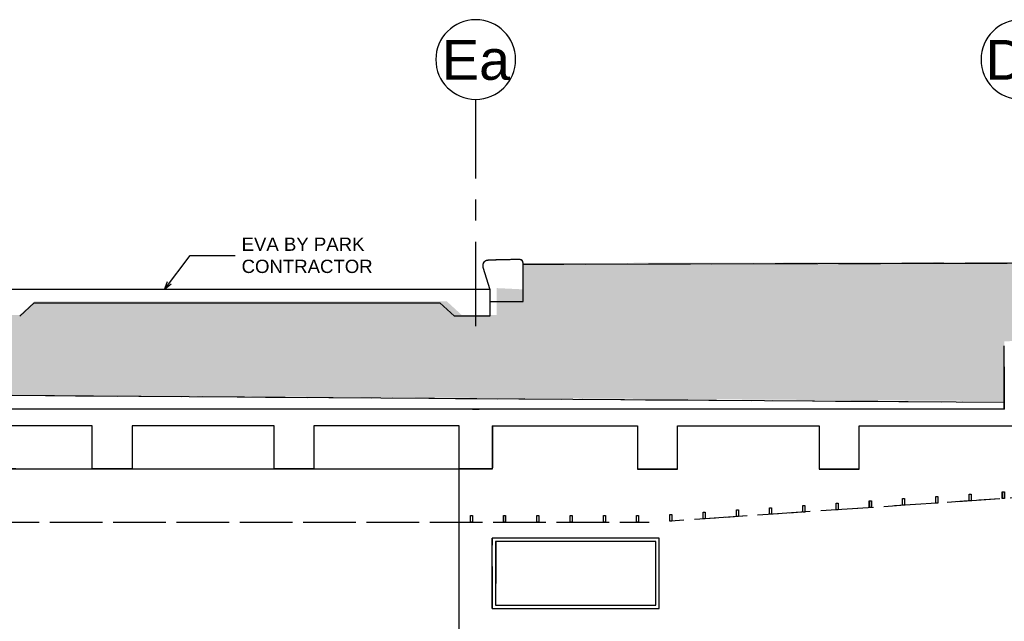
# Model space of a CAD drawing. Header units: millimetres. Extents: x 113048 to 489828, y -130780 to 23393.
# Tile 36 of 98: x 180917 to 195725, y -58956 to -49904. Entities that reach past the tile are written whole.
import ezdxf

# ---------------------------------------------------------------- set-up
doc = ezdxf.new("R2010")
doc.units = ezdxf.units.MM
doc.header["$LTSCALE"] = 100
for name, pattern in [('DASHDOT', [1, 0.5, -0.25, 0, -0.25]), ('Grid Line', [22.225, 12.7, -3.175, 3.175, -3.175]), ('Hidden', [9.525, 6.35, -3.175]), ('HIDDEN2', [4.7625, 3.175, -1.5875])]:
    doc.linetypes.add(name, pattern=pattern)
for name, color, linetype in [('+C-160', 160, 'Hidden'), ('DLN020__', 6, 'DASHDOT'), ('DLN040__', 7, 'Continuous'), ('DLN210__', 7, 'Continuous'), ('DLN270__', 1, 'Continuous'), ('DLN280__', 3, 'Continuous'), ('DLN350__', 2, 'Continuous'), ('FITDOOR', 7, 'Continuous'), ('HATCH', 8, 'Continuous'), ('INTWALL', 7, 'Continuous')]:
    doc.layers.add(name, color=color, linetype=linetype)
doc.styles.add('Swis721tBT', font='swissl.ttf')
doc.styles.add('SWISS MD BT', font='swiss.ttf')
doc.dimstyles.new('INTDIM', dxfattribs={"dimtxt": 200, "dimasz": 125, "dimexe": 100, "dimexo": 150, "dimgap": 80, "dimtad": 1, "dimdec": 0, "dimzin": 9, "dimdsep": 46, "dimtxsty": 'Swis721tBT', "dimblk": 'OPEN30', "dimcen": -125, "dimclrd": 256, "dimclre": 256, "dimclrt": 2, "dimaunit": 1, "dimadec": 1, "dimazin": 0, "dimtfac": 0.444444, "dimtdec": 0, "dimtix": 1, "dimtmove": 2, "dimatfit": 3, "dimldrblk": 'OPEN30', "dimfxl": 0, "dimtolj": 1, "dimlwd": -1, "dimlwe": -1, "dimarcsym": 0})

# ---------------------------------------------------------------- blocks, each defined once
blk = doc.blocks.new('Grid - Bubble - 4mm-251209-Black Box Lvl _0_00_G_F- Kahlen')
at = {"layer": 'DLN020__', "linetype": 'Continuous'}
blk.add_circle((0, 0), 4, dxfattribs=at)
blk = doc.blocks.new('_Open30')
at = {"color": 0, "linetype": 'ByBlock', "lineweight": -2}
for p, q in [((-1, 0.27), (0, 0)), ((0, 0), (-1, -0.27)), ((0, 0), (-1, 0))]:
    blk.add_line(p, q, dxfattribs=at)
blk = doc.blocks.new('A$C713849A3')
at = {"layer": '+C-160'}
for p, q in [((-70194, 43816, 0), (-70194, 43414, 0)), ((-77045, 43615, -1), (-70944, 43615, 0)), ((-70194, 43414, 0), (-70725, 43414, 0)), ((-62455, 42016, -1), (-62455, 42967, -1)), ((-62455, 42116, -1), (-88206, 42295, -1)), ((-62455, 42016, -1), (-128255, 42016, -1)), ((-70656, 42016, -2), (-128255, 42016, -1)), ((-76172, 41766, -1), (-78205, 41766, -1)), ((-76172, 41116, -1), (-76172, 41766, -1)), ((-73439, 41766, -1), (-75572, 41766, -1)), ((-75572, 41766, -1), (-75572, 41116, -1)), ((-73439, 41116, -1), (-73439, 41766, -1)), ((-70655, 41766, -1), (-72839, 41766, -1)), ((-72839, 41766, -1), (-72839, 41116, -1)), ((-70655, 41116, -1), (-70656, 41766, -1)), ((-70155, 41766, -1), (-70155, 41116, -1)), ((-70155, 41766, -1), (-67972, 41766, -1)), ((-67972, 41766, -1), (-67972, 41116, -1)), ((-67372, 41766, -1), (-65239, 41766, -1)), ((-67372, 41116, -1), (-67372, 41766, -1)), ((-65239, 41766, -1), (-65239, 41116, -1)), ((-64639, 41766, -1), (-61955, 41766, -1)), ((-64639, 41116, -1), (-64639, 41766, -1)), ((-53970, 41246, -1), (-67470, 40332, -1)), ((-70655, 41115, -1), (-78205, 41116, -1)), ((-75572, 41116, -1), (-76172, 41116, -1)), ((-75572, 41116, -1), (-76172, 41116, -1)), ((-72839, 41116, -1), (-73439, 41116, -1)), ((-72839, 41116, -1), (-73439, 41116, -1)), ((-70655, 37916, -1), (-70655, 41116, -1)), ((-70155, 41116, -1), (-70655, 41116, -1)), ((-67972, 41116, -1), (-67372, 41116, -1)), ((-67972, 41116, -1), (-67372, 41116, -1)), ((-65239, 41116, -1), (-64639, 41116, -1)), ((-65239, 41116, -1), (-64639, 41116, -1)), ((-113005, 40316, -1), (-67796, 40316, -1)), ((-67648, 40076, -1), (-70155, 40076, -1)), ((-70155, 39016, -1), (-70155, 40076, -1)), ((-67698, 40026, -1), (-70105, 40026, -1)), ((-70105, 40026, -1), (-70105, 39066, -1)), ((-67698, 39066, -1), (-67698, 40026, -1)), ((-67648, 39016, -1), (-67648, 40076, -1)), ((-70155, 39016, -1), (-67648, 39016, -1)), ((-70105, 39066, -1), (-67698, 39066, -1))]:
    blk.add_line(p, q, dxfattribs=at)
at = {"layer": '+C-160', "elevation": 0}
blk.add_lwpolyline([(-69694, 44216, 0.412774), (-69744, 44266, 0.01362), (-70225, 44255, 0.488726), (-70297, 44152), (-70194, 43815), (-70194, 43659), (-70194, 43635), (-69694, 43635)], format="xyb", close=True, dxfattribs=at)
at = {"layer": '+C-160'}
for points, elevation in [([(-58601, 44218), (-69695, 44193)], -1), ([(-70194, 43816), (-77795, 43816)], -1), ([(-77264, 43414), (-77045, 43615)], -1), ([(-70725, 43414), (-70944, 43615)], 0), ([(-70456, 42016), (-70355, 42016)], -2)]:
    blk.add_lwpolyline(points, dxfattribs=dict(at, elevation=elevation))
at = {"layer": '+C-160', "elevation": -1}
for points in [[(-62955, 40738), (-62955, 40638), (-62985, 40638), (-62985, 40738)], [(-62455, 40771), (-62455, 40671), (-62485, 40671), (-62485, 40771)], [(-64955, 40602), (-64955, 40502), (-64985, 40502), (-64985, 40602)], [(-64455, 40636), (-64455, 40536), (-64485, 40536), (-64485, 40636)], [(-63955, 40670), (-63955, 40570), (-63985, 40570), (-63985, 40670)], [(-63455, 40704), (-63455, 40604), (-63485, 40604), (-63485, 40704)], [(-67455, 40432), (-67455, 40332), (-67485, 40332), (-67485, 40432)], [(-66955, 40466), (-66955, 40366), (-66985, 40366), (-66985, 40466)], [(-66455, 40500), (-66455, 40400), (-66485, 40400), (-66485, 40500)], [(-65955, 40534), (-65955, 40434), (-65985, 40434), (-65985, 40534)], [(-65455, 40568), (-65455, 40468), (-65485, 40468), (-65485, 40568)], [(-70455, 40416), (-70455, 40316), (-70485, 40316), (-70485, 40416)], [(-69955, 40416), (-69955, 40316), (-69985, 40316), (-69985, 40416)], [(-69455, 40416), (-69455, 40316), (-69485, 40316), (-69485, 40416)], [(-68955, 40416), (-68955, 40316), (-68985, 40316), (-68985, 40416)], [(-68455, 40416), (-68455, 40316), (-68485, 40316), (-68485, 40416)], [(-67955, 40416), (-67955, 40316), (-67985, 40316), (-67985, 40416)]]:
    blk.add_lwpolyline(points, close=True, dxfattribs=at)

msp = doc.modelspace()

# ---------------------------------------------------------------- hatches: boundary and pattern name
at = {"layer": 'HATCH'}
h = msp.add_hatch(dxfattribs=at)
h.set_pattern_fill('EARTH', color=256, scale=80, angle=45)
h.set_pattern_definition([(45, (-62666165.2, 1166790508.9), (3e-09, 718.42048969), [508, -508]), (45, (-62666299.9, 1166790643.6), (3e-09, 718.42048969), [508, -508]), (45, (-62666434.6, 1166790778.3), (3e-09, 718.42048969), [508, -508]), (135, (-62666434.6, 1166790868.1), (-718.42048969, 3e-09), [508, -508]), (135, (-62666299.9, 1166791002.8), (-718.42048969, 3e-09), [508, -508]), (135, (-62666165.2, 1166791137.53), (-718.42048969, 3e-09), [508, -508])])
h.paths.add_polyline_path([(164824.9, -54313.5), (169975.1, -54263.5), (169975.1, -55484.7), (195725.5, -55642.3), (195725.5, -54741.5), (203775.5, -54638.7), (203775.5, -54092.3), (211425.4, -53995.4), (211425.6, -53782.3), (211675.7, -53479), (202966.3, -53540.9), (202966.3, -54344.3), (199580.1, -54344.3), (199579.9, -53540.9), (188486.9, -53565.6), (188487, -53961.1), (188092.9, -53942.3), (188092.9, -54344.3), (187561.9, -54344.3), (187342.7, -54143.3), (181136.3, -54143.3), (180917.1, -54344.3), (179886.1, -54344.3), (179886.1, -53946), (170354.7, -53473.7), (151105.1, -53464.1), (133760.3, -53972), (128003.6, -54234.6), (128527.6, -55642.3), (141869, -55642.3), (141858.9, -54313.8), (143749.3, -54263.5), (145629, -54313.5), (145629, -55642.3), (164825.9, -55484.7)])

# ---------------------------------------------------------------- linework, layer by layer
at = {"layer": 'DLN020__', "linetype": 'Grid Line'}
msp.add_line((187775.5, -54514.6), (187775.5, -51103.5), dxfattribs=at)
at = {"layer": 'DLN210__', "color": 5, "elevation": 0.1}
for points in [[(199580.1, -53562.1), (188485.7, -53586.9)], [(187987, -53963.5), (180386.1, -53963.5)]]:
    msp.add_lwpolyline(points, dxfattribs=at)
at = {"layer": 'DLN270__', "color": 1}
msp.add_line((195725.5, -55663.5), (169975.1, -55484.7, -0.1), dxfattribs=at)
at = {"layer": 'DLN280__'}
for p, q in [((187987, -53963.5, 1.2), (187987, -54365.5, 1.2)), ((181136.3, -54164.5, 0.1), (187236.8, -54164.5, 1.2)), ((187987, -54365.5, 1.2), (187456, -54365.5, 1.2)), ((195725.5, -55763.5), (195725.5, -54812.7)), ((195725.5, -55763.5), (129925.5, -55763.5)), ((187524.9, -55763.5, -0.1), (129925.5, -55763.5)), ((182008.8, -56013.5), (179975.5, -56013.5)), ((182008.8, -56663.9), (182008.8, -56013.5)), ((184742.2, -56013.5), (182608.8, -56013.5)), ((182608.8, -56013.5), (182608.8, -56663.9)), ((184742.2, -56663.9), (184742.2, -56013.5)), ((187525.5, -56013.5), (185342.2, -56013.5)), ((185342.2, -56013.5), (185342.2, -56663.9)), ((187525.5, -56663.9), (187525.3, -56013.5)), ((188025.5, -56013.5), (188025.5, -56663.9)), ((188025.5, -56013.5), (190208.8, -56013.5)), ((190208.8, -56013.5), (190208.8, -56663.9)), ((190808.8, -56013.5), (192942.1, -56013.5)), ((190808.8, -56663.9), (190808.8, -56013.5)), ((192942.1, -56013.5), (192942.1, -56663.9)), ((193542.1, -56013.5), (196225.5, -56013.5)), ((193542.1, -56663.9), (193542.1, -56013.5)), ((182608.8, -56663.9), (182008.8, -56663.9)), ((182608.8, -56663.9), (182008.8, -56663.9)), ((185342.2, -56663.9), (184742.2, -56663.9)), ((185342.2, -56663.9), (184742.2, -56663.9)), ((188025.5, -56663.9), (187525.5, -56663.9)), ((190208.8, -56663.9), (190808.8, -56663.9)), ((190208.8, -56663.9), (190808.8, -56663.9)), ((192942.1, -56663.9), (193542.1, -56663.9)), ((192942.1, -56663.9), (193542.1, -56663.9))]:
    msp.add_line(p, q, dxfattribs=at)
at = {"layer": 'DLN280__', "color": 1}
for p, q in [((187525.5, -56664.2), (179975.5, -56663.9)), ((187525.5, -59863.5), (187525.5, -56663.5))]:
    msp.add_line(p, q, dxfattribs=at)
at = {"layer": 'DLN280__', "elevation": 1.2}
msp.add_lwpolyline([(188487, -53563.5, 0.4127735), (188437.3, -53513.5, 0.0136204), (187956.4, -53524.2, 0.4887263), (187883.8, -53627.5), (187987.1, -53964.9), (187987.1, -54120.4), (187987.1, -54144.4), (188487, -54144.4)], format="xyb", close=True, dxfattribs=at)
at = {"layer": 'DLN280__'}
for points, elevation in [([(180917.1, -54365.5), (181136.3, -54164.5)], 0.1), ([(187456, -54365.5), (187236.8, -54164.5)], 1.2), ([(187724.9, -55763.5), (187825.5, -55763.5)], -0.1)]:
    msp.add_lwpolyline(points, dxfattribs=dict(at, elevation=elevation))
at = {"layer": 'DLN350__', "elevation": 0.1}
for points in [[(195725.5, -57008.2), (195725.5, -57108.2), (195695.5, -57108.2), (195695.5, -57008.2)], [(193725.5, -57144), (193725.5, -57244), (193695.5, -57244), (193695.5, -57144)], [(194225.5, -57110.1), (194225.5, -57210.1), (194195.5, -57210.1), (194195.5, -57110.1)], [(194725.5, -57076.1), (194725.5, -57176.1), (194695.5, -57176.1), (194695.5, -57076.1)], [(195225.5, -57042.2), (195225.5, -57142.2), (195195.5, -57142.2), (195195.5, -57042.2)], [(191725.5, -57279.8), (191725.5, -57379.8), (191695.5, -57379.8), (191695.5, -57279.8)], [(192225.5, -57245.9), (192225.5, -57345.9), (192195.5, -57345.9), (192195.5, -57245.9)], [(192725.5, -57211.9), (192725.5, -57311.9), (192695.5, -57311.9), (192695.5, -57211.9)], [(193225.5, -57178), (193225.5, -57278), (193195.5, -57278), (193195.5, -57178)], [(187725.5, -57363.5), (187725.5, -57463.5), (187695.5, -57463.5), (187695.5, -57363.5)], [(188225.5, -57363.5), (188225.5, -57463.5), (188195.5, -57463.5), (188195.5, -57363.5)], [(188725.5, -57363.5), (188725.5, -57463.5), (188695.5, -57463.5), (188695.5, -57363.5)], [(189225.5, -57363.5), (189225.5, -57463.5), (189195.5, -57463.5), (189195.5, -57363.5)], [(189725.5, -57363.5), (189725.5, -57463.5), (189695.5, -57463.5), (189695.5, -57363.5)], [(190225.5, -57363.5), (190225.5, -57463.5), (190195.5, -57463.5), (190195.5, -57363.5)], [(190725.5, -57347.7), (190725.5, -57447.7), (190695.5, -57447.7), (190695.5, -57347.7)], [(191225.5, -57313.8), (191225.5, -57413.8), (191195.5, -57413.8), (191195.5, -57313.8)]]:
    msp.add_lwpolyline(points, close=True, dxfattribs=at)
at = {"layer": 'FITDOOR', "color": 6}
for p, q in [((190533.4, -57703.5), (188025.5, -57703.5)), ((188025.5, -58763.5), (188025.5, -57703.5)), ((190533.4, -58763.5), (190533.4, -57703.5)), ((190483.4, -57753.5), (188075.5, -57753.5)), ((188075.5, -57753.5), (188075.5, -58713.5)), ((190483.4, -58713.5), (190483.4, -57753.5)), ((188025.5, -58763.5), (190533.4, -58763.5)), ((188075.5, -58713.5), (190483.4, -58713.5))]:
    msp.add_line(p, q, dxfattribs=at)
at = {"layer": 'INTWALL', "color": 1, "linetype": 'HIDDEN2'}
for p, q in [((204210.5, -56533.5, 0.1), (190710.5, -57447.7, 0.1)), ((145175.5, -57463.5), (190385.3, -57463.5, 0))]:
    msp.add_line(p, q, dxfattribs=at)

# ---------------------------------------------------------------- block references
at = {"layer": '+C-160'}
msp.add_blockref('A$C713849A3', (258181, -97779.7, 1.4), dxfattribs=at)
at = {"layer": 'DLN020__', "xscale": -150, "yscale": 149.9999999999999, "zscale": 149.9999999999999, "rotation": 180}
for p in [(187775.5, -50503.5), (195975.5, -50503.5)]:
    msp.add_blockref('Grid - Bubble - 4mm-251209-Black Box Lvl _0_00_G_F- Kahlen', p, dxfattribs=at)

# ---------------------------------------------------------------- texts
at = {"layer": 'DLN020__', "color": 3, "char_height": 600, "width": 1209.6, "attachment_point": 2, "line_spacing_factor": 1.00667}
for s, insert in [('{\\fSwis721 BT|b0|i0|c0|p34;Ea}', (187779.7, -50207.8)), ('{\\fSwis721 BT|b0|i0|c0|p34;Da}', (195979.7, -50207.8))]:
    msp.add_mtext(s, dxfattribs=dict(at, insert=insert))
at = {"layer": 'DLN040__', "insert": (184254.6, -53181.4), "char_height": 200, "width": 4757.552, "attachment_point": 1, "style": 'SWISS MD BT'}
msp.add_mtext('EVA BY PARK \\PCONTRACTOR', dxfattribs=at)

# ---------------------------------------------------------------- leaders
at = {"layer": 'DLN040__'}
msp.add_leader([(183092.8, -53963.5, 0.1), (183480.6, -53453.3, 0.1), (184160.1, -53453.3, 0.1)], dimstyle='INTDIM', override={"dimtad": 0, "dimclrd": 1}, dxfattribs=at)

doc.saveas('drawing.dxf')
